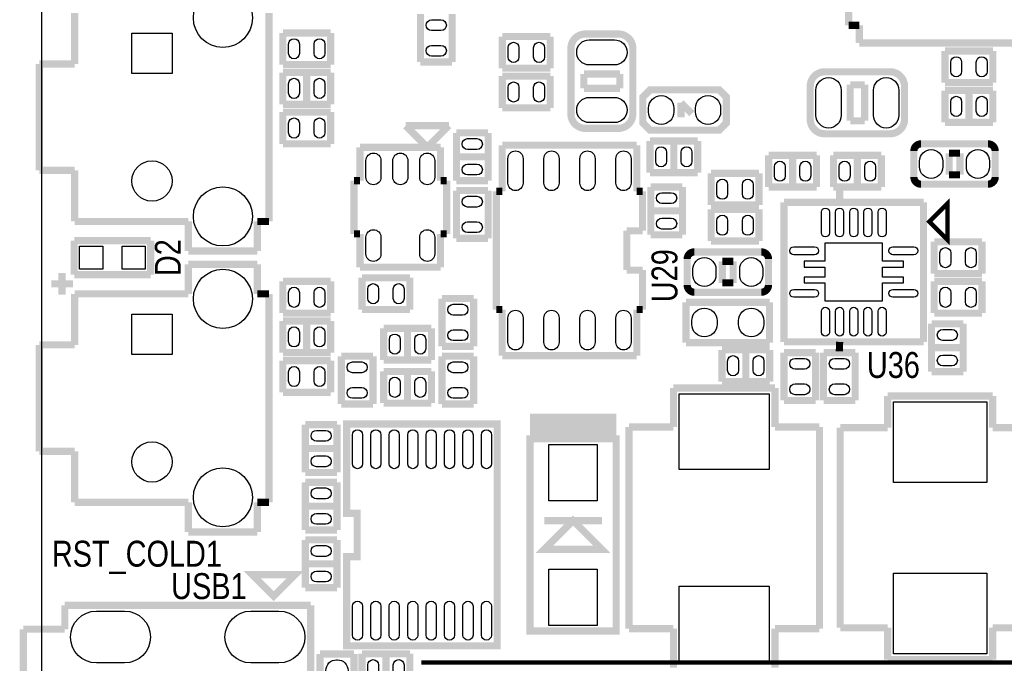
# Model space of a CAD drawing. Extents: x -1 to 181, y -28 to 74.
# Tile 2 of 20: x -1 to 34, y 14 to 37. Entities that reach past the tile are written whole.
import ezdxf
from ezdxf.enums import TextEntityAlignment as Align

# ---------------------------------------------------------------- set-up
doc = ezdxf.new("R2010")
doc.units = 0
doc.layers.add('DXF_TOP', color=7, linetype='CONTINUOUS')

msp = doc.modelspace()

# ---------------------------------------------------------------- linework, layer by layer
at = {"layer": 'DXF_TOP'}
for points in [[(0.040386, 5.266182), (6.040374, 5.266182), (6.040374, 1.066292), (13.640308, 1.066292), (13.640308, 0.066294), (167.140382, 0.066294), (167.140382, 3.316224, -0.414214), (168.14038, 4.316222), (179.83327, 4.316222, 0.199006), (180.186838, 4.46278), (180.493924, 4.769866, 0.198726), (180.640228, 5.123434), (180.640228, 68.509134, 0.198726), (180.493924, 68.862702), (180.186838, 69.169788, 0.199006), (179.83327, 69.316346), (168.14038, 69.316346, -0.414214), (167.140382, 70.316344), (167.140382, 73.566274), (22.64029, 73.566274), (22.64029, 71.966328), (14.400276, 71.966328), (14.400276, 72.4662), (0.040386, 72.4662)], [(14.1351, 36.327588), (13.8049, 36.327588, -1), (13.8049, 36.708588), (14.1351, 36.708588, -1)], [(9.138412, 35.8521), (9.138412, 35.5219, -1), (8.757412, 35.5219), (8.757412, 35.8521, -1)], [(10.038588, 35.8521), (10.038588, 35.5219, -1), (9.657588, 35.5219), (9.657588, 35.8521, -1)], [(14.1351, 35.427412), (13.8049, 35.427412, -1), (13.8049, 35.808412), (14.1351, 35.808412, -1)], [(16.885412, 35.7251), (16.885412, 35.3949, -1), (16.504412, 35.3949), (16.504412, 35.7251, -1)], [(17.785588, 35.7251), (17.785588, 35.3949, -1), (17.404588, 35.3949), (17.404588, 35.7251, -1)], [(20.2565, 35.1155), (19.3675, 35.1155, -1), (19.3675, 36.0045), (20.2565, 36.0045, -1)], [(32.125412, 34.8869), (32.125412, 35.2171, -1), (32.506412, 35.2171), (32.506412, 34.8869, -1)], [(33.025588, 34.8869), (33.025588, 35.2171, -1), (33.406588, 35.2171), (33.406588, 34.8869, -1)], [(8.757412, 34.1249), (8.757412, 34.4551, -1), (9.138412, 34.4551), (9.138412, 34.1249, -1)], [(9.657588, 34.1249), (9.657588, 34.4551, -1), (10.038588, 34.4551), (10.038588, 34.1249, -1)], [(16.885412, 34.3281), (16.885412, 33.9979, -1), (16.504412, 33.9979), (16.504412, 34.3281, -1)], [(17.785588, 34.3281), (17.785588, 33.9979, -1), (17.404588, 33.9979), (17.404588, 34.3281, -1)], [(27.3685, 33.3375), (27.3685, 34.2265, -1), (28.2575, 34.2265), (28.2575, 33.3375, -1)], [(29.4005, 33.3375), (29.4005, 34.2265, -1), (30.2895, 34.2265), (30.2895, 33.3375, -1)], [(20.2565, 33.0835), (19.3675, 33.0835, -1), (19.3675, 33.9725), (20.2565, 33.9725, -1)], [(21.463, 33.4645), (21.463, 33.5915, -1), (22.352, 33.5915), (22.352, 33.4645, -1)], [(23.114, 33.4645), (23.114, 33.5915, -1), (24.003, 33.5915), (24.003, 33.4645, -1)], [(32.125412, 33.4899), (32.125412, 33.8201, -1), (32.506412, 33.8201), (32.506412, 33.4899, -1)], [(33.025588, 33.4899), (33.025588, 33.8201, -1), (33.406588, 33.8201), (33.406588, 33.4899, -1)], [(8.757412, 32.7279), (8.757412, 33.0581, -1), (9.138412, 33.0581), (9.138412, 32.7279, -1)], [(9.657588, 32.7279), (9.657588, 33.0581, -1), (10.038588, 33.0581), (10.038588, 32.7279, -1)], [(15.0749, 32.517588), (15.4051, 32.517588, -1), (15.4051, 32.136588), (15.0749, 32.136588, -1)], [(11.48334, 31.158942), (11.48334, 31.743142, -1), (12.01674, 31.743142), (12.01674, 31.158942, -1)], [(12.4333, 31.158942), (12.4333, 31.743142, -1), (12.9667, 31.743142), (12.9667, 31.158942, -1)], [(13.38326, 31.158942), (13.38326, 31.743142, -1), (13.91666, 31.743142), (13.91666, 31.158942, -1)], [(16.4973, 30.952694), (16.4973, 31.816294, -1), (17.0307, 31.816294), (17.0307, 30.952694, -1)], [(17.7673, 30.952694), (17.7673, 31.816294, -1), (18.3007, 31.816294), (18.3007, 30.952694, -1)], [(19.0373, 30.952694), (19.0373, 31.816294, -1), (19.5707, 31.816294), (19.5707, 30.952694, -1)], [(20.3073, 30.952694), (20.3073, 31.816294, -1), (20.8407, 31.816294), (20.8407, 30.952694, -1)], [(22.092412, 32.0421), (22.092412, 31.7119, -1), (21.711412, 31.7119), (21.711412, 32.0421, -1)], [(22.992588, 32.0421), (22.992588, 31.7119, -1), (22.611588, 31.7119), (22.611588, 32.0421, -1)], [(31.0261, 31.5214), (31.0261, 31.7246, -1), (31.8389, 31.7246), (31.8389, 31.5214, -1)], [(32.6771, 31.5214), (32.6771, 31.7246, -1), (33.4899, 31.7246), (33.4899, 31.5214, -1)], [(25.902412, 31.2039), (25.902412, 31.5341, -1), (26.283412, 31.5341), (26.283412, 31.2039, -1)], [(26.802588, 31.2039), (26.802588, 31.5341, -1), (27.183588, 31.5341), (27.183588, 31.2039, -1)], [(28.569412, 31.5341), (28.569412, 31.2039, -1), (28.188412, 31.2039), (28.188412, 31.5341, -1)], [(29.469588, 31.5341), (29.469588, 31.2039, -1), (29.088588, 31.2039), (29.088588, 31.5341, -1)], [(15.0749, 31.617412), (15.4051, 31.617412, -1), (15.4051, 31.236412), (15.0749, 31.236412, -1)], [(23.870412, 30.5689), (23.870412, 30.8991, -1), (24.251412, 30.8991), (24.251412, 30.5689, -1)], [(24.770588, 30.5689), (24.770588, 30.8991, -1), (25.151588, 30.8991), (25.151588, 30.5689, -1)], [(21.9329, 30.612588), (22.2631, 30.612588, -1), (22.2631, 30.231588), (21.9329, 30.231588, -1)], [(15.0749, 30.485588), (15.4051, 30.485588, -1), (15.4051, 30.104588), (15.0749, 30.104588, -1)], [(27.562302, 29.19476), (27.562302, 29.93136, -1), (27.841702, 29.93136), (27.841702, 29.19476, -1)], [(28.062174, 29.19476), (28.062174, 29.93136, -1), (28.341574, 29.93136), (28.341574, 29.19476, -1)], [(28.5623, 29.19476), (28.5623, 29.93136, -1), (28.8417, 29.93136), (28.8417, 29.19476, -1)], [(29.062426, 29.19476), (29.062426, 29.93136, -1), (29.341826, 29.93136), (29.341826, 29.19476, -1)], [(29.562298, 29.19476), (29.562298, 29.93136, -1), (29.841698, 29.93136), (29.841698, 29.19476, -1)], [(15.0749, 29.585412), (15.4051, 29.585412, -1), (15.4051, 29.204412), (15.0749, 29.204412, -1)], [(21.9329, 29.712412), (22.2631, 29.712412, -1), (22.2631, 29.331412), (21.9329, 29.331412, -1)], [(24.251412, 29.6291), (24.251412, 29.2989, -1), (23.870412, 29.2989), (23.870412, 29.6291, -1)], [(25.151588, 29.6291), (25.151588, 29.2989, -1), (24.770588, 29.2989), (24.770588, 29.6291, -1)], [(11.48334, 28.454858), (11.48334, 29.039058, -1), (12.01674, 29.039058), (12.01674, 28.454858, -1)], [(13.38326, 28.454858), (13.38326, 29.039058, -1), (13.91666, 29.039058), (13.91666, 28.454858, -1)], [(27.32024, 28.423362), (26.58364, 28.423362, -1), (26.58364, 28.702762), (27.32024, 28.702762, -1)], [(30.82036, 28.423362), (30.08376, 28.423362, -1), (30.08376, 28.702762), (30.82036, 28.702762, -1)], [(31.744412, 28.1559), (31.744412, 28.4861, -1), (32.125412, 28.4861), (32.125412, 28.1559, -1)], [(32.644588, 28.1559), (32.644588, 28.4861, -1), (33.025588, 28.4861), (33.025588, 28.1559, -1)], [(23.8379, 27.9146), (23.8379, 27.7114, -1), (23.0251, 27.7114), (23.0251, 27.9146, -1)], [(25.4889, 27.9146), (25.4889, 27.7114, -1), (24.6761, 27.7114), (24.6761, 27.9146, -1)], [(9.138412, 27.0891), (9.138412, 26.7589, -1), (8.757412, 26.7589), (8.757412, 27.0891, -1)], [(10.038588, 27.0891), (10.038588, 26.7589, -1), (9.657588, 26.7589), (9.657588, 27.0891, -1)], [(11.932412, 27.2161), (11.932412, 26.8859, -1), (11.551412, 26.8859), (11.551412, 27.2161, -1)], [(12.832588, 27.2161), (12.832588, 26.8859, -1), (12.451588, 26.8859), (12.451588, 27.2161, -1)], [(27.32024, 26.923238), (26.58364, 26.923238, -1), (26.58364, 27.202638), (27.32024, 27.202638, -1)], [(30.82036, 26.923238), (30.08376, 26.923238, -1), (30.08376, 27.202638), (30.82036, 27.202638, -1)], [(32.125412, 27.0891), (32.125412, 26.7589, -1), (31.744412, 26.7589), (31.744412, 27.0891, -1)], [(33.025588, 27.0891), (33.025588, 26.7589, -1), (32.644588, 26.7589), (32.644588, 27.0891, -1)], [(14.5669, 26.675588), (14.8971, 26.675588, -1), (14.8971, 26.294588), (14.5669, 26.294588, -1)], [(16.4973, 25.333706), (16.4973, 26.197306, -1), (17.0307, 26.197306), (17.0307, 25.333706, -1)], [(17.7673, 25.333706), (17.7673, 26.197306, -1), (18.3007, 26.197306), (18.3007, 25.333706, -1)], [(19.0373, 25.333706), (19.0373, 26.197306, -1), (19.5707, 26.197306), (19.5707, 25.333706, -1)], [(20.3073, 25.333706), (20.3073, 26.197306, -1), (20.8407, 26.197306), (20.8407, 25.333706, -1)], [(22.987, 25.9715), (22.987, 26.0985, -1), (23.876, 26.0985), (23.876, 25.9715, -1)], [(24.638, 25.9715), (24.638, 26.0985, -1), (25.527, 26.0985), (25.527, 25.9715, -1)], [(27.562302, 25.69464), (27.562302, 26.43124, -1), (27.841702, 26.43124), (27.841702, 25.69464, -1)], [(28.062174, 25.69464), (28.062174, 26.43124, -1), (28.341574, 26.43124), (28.341574, 25.69464, -1)], [(28.5623, 25.69464), (28.5623, 26.43124, -1), (28.8417, 26.43124), (28.8417, 25.69464, -1)], [(29.062426, 25.69464), (29.062426, 26.43124, -1), (29.341826, 26.43124), (29.341826, 25.69464, -1)], [(29.562298, 25.69464), (29.562298, 26.43124, -1), (29.841698, 26.43124), (29.841698, 25.69464, -1)], [(8.757412, 25.3619), (8.757412, 25.6921, -1), (9.138412, 25.6921), (9.138412, 25.3619, -1)], [(9.657588, 25.3619), (9.657588, 25.6921, -1), (10.038588, 25.6921), (10.038588, 25.3619, -1)], [(14.5669, 25.775412), (14.8971, 25.775412, -1), (14.8971, 25.394412), (14.5669, 25.394412, -1)], [(32.1691, 25.405588), (31.8389, 25.405588, -1), (31.8389, 25.786588), (32.1691, 25.786588, -1)], [(12.313412, 25.1079), (12.313412, 25.4381, -1), (12.694412, 25.4381), (12.694412, 25.1079, -1)], [(13.213588, 25.1079), (13.213588, 25.4381, -1), (13.594588, 25.4381), (13.594588, 25.1079, -1)], [(24.251412, 24.3459), (24.251412, 24.6761, -1), (24.632412, 24.6761), (24.632412, 24.3459, -1)], [(25.151588, 24.3459), (25.151588, 24.6761, -1), (25.532588, 24.6761), (25.532588, 24.3459, -1)], [(26.9621, 24.389588), (26.6319, 24.389588, -1), (26.6319, 24.770588), (26.9621, 24.770588, -1)], [(28.3591, 24.389588), (28.0289, 24.389588, -1), (28.0289, 24.770588), (28.3591, 24.770588, -1)], [(32.1691, 24.505412), (31.8389, 24.505412, -1), (31.8389, 24.886412), (32.1691, 24.886412, -1)], [(8.757412, 23.9649), (8.757412, 24.2951, -1), (9.138412, 24.2951), (9.138412, 23.9649, -1)], [(9.657588, 23.9649), (9.657588, 24.2951, -1), (10.038588, 24.2951), (10.038588, 23.9649, -1)], [(11.3411, 24.262588), (11.0109, 24.262588, -1), (11.0109, 24.643588), (11.3411, 24.643588, -1)], [(14.8971, 24.262588), (14.5669, 24.262588, -1), (14.5669, 24.643588), (14.8971, 24.643588, -1)], [(12.694412, 23.9141), (12.694412, 23.5839, -1), (12.313412, 23.5839), (12.313412, 23.9141, -1)], [(13.594588, 23.9141), (13.594588, 23.5839, -1), (13.213588, 23.5839), (13.213588, 23.9141, -1)], [(11.3411, 23.362412), (11.0109, 23.362412, -1), (11.0109, 23.743412), (11.3411, 23.743412, -1)], [(14.8971, 23.362412), (14.5669, 23.362412, -1), (14.5669, 23.743412), (14.8971, 23.743412, -1)], [(26.9621, 23.489412), (26.6319, 23.489412, -1), (26.6319, 23.870412), (26.9621, 23.870412, -1)], [(28.3591, 23.489412), (28.0289, 23.489412, -1), (28.0289, 23.870412), (28.3591, 23.870412, -1)], [(11.364722, 22.072092), (11.364722, 21.056092, -1), (11.009122, 21.056092), (11.009122, 22.072092, -1)], [(12.014708, 22.072092), (12.014708, 21.056092, -1), (11.659108, 21.056092), (11.659108, 22.072092, -1)], [(12.664694, 22.072092), (12.664694, 21.056092, -1), (12.309094, 21.056092), (12.309094, 22.072092, -1)], [(13.31468, 22.072092), (13.31468, 21.056092, -1), (12.95908, 21.056092), (12.95908, 22.072092, -1)], [(13.96492, 22.072092), (13.96492, 21.056092, -1), (13.60932, 21.056092), (13.60932, 22.072092, -1)], [(14.614906, 22.072092), (14.614906, 21.056092, -1), (14.259306, 21.056092), (14.259306, 22.072092, -1)], [(15.264892, 22.072092), (15.264892, 21.056092, -1), (14.909292, 21.056092), (14.909292, 22.072092, -1)], [(15.914878, 22.072092), (15.914878, 21.056092, -1), (15.559278, 21.056092), (15.559278, 22.072092, -1)], [(10.0711, 21.849588), (9.7409, 21.849588, -1), (9.7409, 22.230588), (10.0711, 22.230588, -1)], [(10.0711, 20.949412), (9.7409, 20.949412, -1), (9.7409, 21.330412), (10.0711, 21.330412, -1)], [(10.0711, 19.817588), (9.7409, 19.817588, -1), (9.7409, 20.198588), (10.0711, 20.198588, -1)], [(10.0711, 18.917412), (9.7409, 18.917412, -1), (9.7409, 19.298412), (10.0711, 19.298412, -1)], [(10.0711, 17.785588), (9.7409, 17.785588, -1), (9.7409, 18.166588), (10.0711, 18.166588, -1)], [(10.0711, 16.885412), (9.7409, 16.885412, -1), (9.7409, 17.266412), (10.0711, 17.266412, -1)], [(11.364722, 16.027908), (11.364722, 15.011908, -1), (11.009122, 15.011908), (11.009122, 16.027908, -1)], [(12.014708, 16.027908), (12.014708, 15.011908, -1), (11.659108, 15.011908), (11.659108, 16.027908, -1)], [(12.664694, 16.027908), (12.664694, 15.011908, -1), (12.309094, 15.011908), (12.309094, 16.027908, -1)], [(13.31468, 16.027908), (13.31468, 15.011908, -1), (12.95908, 15.011908), (12.95908, 16.027908, -1)], [(13.96492, 16.027908), (13.96492, 15.011908, -1), (13.60932, 15.011908), (13.60932, 16.027908, -1)], [(14.614906, 16.027908), (14.614906, 15.011908, -1), (14.259306, 15.011908), (14.259306, 16.027908, -1)], [(15.264892, 16.027908), (15.264892, 15.011908, -1), (14.909292, 15.011908), (14.909292, 16.027908, -1)], [(15.914878, 16.027908), (15.914878, 15.011908, -1), (15.559278, 15.011908), (15.559278, 16.027908, -1)], [(2.96672, 14.028674), (1.97612, 14.028674, -1), (1.97612, 15.857474), (2.96672, 15.857474, -1)], [(8.416798, 14.028674), (7.426198, 14.028674, -1), (7.426198, 15.857474), (8.416798, 15.857474, -1)], [(10.4775, 13.37818), (10.4521, 13.37818, -1), (10.4521, 14.14018), (10.4775, 14.14018, -1)], [(11.551412, 13.6271), (11.551412, 13.9573, -1), (11.932412, 13.9573), (11.932412, 13.6271, -1)], [(12.451588, 13.6271), (12.451588, 13.9573, -1), (12.832588, 13.9573), (12.832588, 13.6271, -1)]]:
    msp.add_lwpolyline(points, format="xyb", close=True, dxfattribs=at)
for points, const_width in [([(28.52039, 36.5125), (28.52039, 38.9255)], 0.254), ([(1.210056, 35.15106), (1.210056, 36.950904)], 0.254), ([(8.063992, 36.950904), (8.063992, 29.597096)], 0.254), ([(13.4112, 35.224212), (13.4112, 36.911788)], 0.254), ([(14.5288, 36.911788), (14.5288, 35.224212)], 0.254), ([(28.896056, 36.5125), (28.52039, 36.5125)], 0.254), ([(28.896056, 35.891978), (28.896056, 36.5125)], 0.254), ([(8.554212, 36.2458), (10.241788, 36.2458)], 0.254), ([(8.554212, 35.1282), (8.554212, 36.2458)], 0.254), ([(10.241788, 36.2458), (10.241788, 35.1282)], 0.254), ([(16.301212, 36.1188), (17.988788, 36.1188)], 0.254), ([(16.301212, 35.0012), (16.301212, 36.1188)], 0.254), ([(17.988788, 36.1188), (17.988788, 35.0012)], 0.254), ([(34.349944, 35.891978), (28.896056, 35.891978)], 0.254), ([(31.922212, 35.6108), (33.609788, 35.6108)], 0.254), ([(31.922212, 34.4932), (31.922212, 35.6108)], 0.254), ([(33.609788, 35.6108), (33.609788, 34.4932)], 0.254), ([(-0.039878, 31.39694), (-0.039878, 35.15106)], 0.254), ([(-0.039878, 35.15106), (1.210056, 35.15106)], 0.254), ([(10.241788, 35.1282), (8.554212, 35.1282)], 0.254), ([(14.5288, 35.224212), (13.4112, 35.224212)], 0.254), ([(17.988788, 35.0012), (16.301212, 35.0012)], 0.254), ([(8.554212, 33.7312), (8.554212, 34.8488)], 0.254), ([(8.554212, 34.8488), (10.241788, 34.8488)], 0.254), ([(9.398, 34.8488), (9.398, 33.7312)], 0.254), ([(10.241788, 34.8488), (10.241788, 33.7312)], 0.254), ([(16.301212, 34.7218), (17.988788, 34.7218)], 0.254), ([(16.301212, 33.6042), (16.301212, 34.7218)], 0.254), ([(17.988788, 34.7218), (17.988788, 33.6042)], 0.254), ([(20.447, 34.798), (19.177, 34.798)], 0.254), ([(19.177, 34.798), (19.177, 34.29)], 0.254), ([(20.447, 34.29), (20.447, 34.798)], 0.254), ([(19.177, 34.29), (20.447, 34.29)], 0.254), ([(28.575, 34.417), (28.575, 33.147)], 0.254), ([(29.083, 34.417), (28.575, 34.417)], 0.254), ([(29.083, 33.147), (29.083, 34.417)], 0.254), ([(33.609788, 34.4932), (31.922212, 34.4932)], 0.254), ([(31.922212, 33.0962), (31.922212, 34.2138)], 0.254), ([(31.922212, 34.2138), (33.609788, 34.2138)], 0.254), ([(32.766, 34.2138), (32.766, 33.0962)], 0.254), ([(33.609788, 34.2138), (33.609788, 33.0962)], 0.254), ([(10.241788, 33.7312), (8.554212, 33.7312)], 0.254), ([(17.988788, 33.6042), (16.301212, 33.6042)], 0.254), ([(22.606, 33.782), (22.606, 33.274)], 0.254), ([(22.987, 33.401), (22.606, 33.782)], 0.254), ([(8.554212, 33.4518), (10.241788, 33.4518)], 0.254), ([(8.554212, 32.3342), (8.554212, 33.4518)], 0.254), ([(10.241788, 33.4518), (10.241788, 32.3342)], 0.254), ([(12.88796, 32.975042), (13.64996, 32.213042)], 0.254), ([(14.41196, 32.975042), (12.88796, 32.975042)], 0.254), ([(13.64996, 32.213042), (14.41196, 32.975042)], 0.254), ([(28.575, 33.147), (29.083, 33.147)], 0.254), ([(33.609788, 33.0962), (31.922212, 33.0962)], 0.254), ([(14.6812, 32.720788), (15.7988, 32.720788)], 0.254), ([(14.6812, 31.033212), (14.6812, 32.720788)], 0.254), ([(15.7988, 32.720788), (15.7988, 31.033212)], 0.254), ([(10.241788, 32.3342), (8.554212, 32.3342)], 0.254), ([(11.28014, 32.213042), (14.11986, 32.213042)], 0.254), ([(11.28014, 31.038546), (11.28014, 32.213042)], 0.254), ([(14.11986, 32.213042), (14.11986, 31.038546)], 0.254), ([(16.2941, 32.286194), (21.0439, 32.286194)], 0.254), ([(16.2941, 30.6578), (16.2941, 32.286194)], 0.254), ([(21.0439, 32.286194), (21.0439, 30.6578)], 0.254), ([(21.508212, 32.4358), (23.195788, 32.4358)], 0.254), ([(21.508212, 31.3182), (21.508212, 32.4358)], 0.254), ([(22.352, 31.3182), (22.352, 32.4358)], 0.254), ([(23.195788, 32.4358), (23.195788, 31.3182)], 0.254), ([(15.7988, 31.877), (14.6812, 31.877)], 0.254), ([(25.699212, 30.8102), (25.699212, 31.9278)], 0.254), ([(25.699212, 31.9278), (27.386788, 31.9278)], 0.254), ([(26.543, 31.9278), (26.543, 30.8102)], 0.254), ([(27.386788, 31.9278), (27.386788, 30.8102)], 0.254), ([(27.985212, 31.9278), (29.672788, 31.9278)], 0.254), ([(27.985212, 30.8102), (27.985212, 31.9278)], 0.254), ([(28.829, 30.8102), (28.829, 31.9278)], 0.254), ([(29.672788, 31.9278), (29.672788, 30.8102)], 0.254), ([(32.0675, 32.004), (32.4485, 32.004)], 0.254), ([(32.0675, 31.242), (32.0675, 32.004)], 0.254), ([(32.4485, 32.004), (32.4485, 31.242)], 0.254), ([(1.210056, 31.39694), (-0.039878, 31.39694)], 0.254), ([(1.210056, 29.597096), (1.210056, 31.39694)], 0.254), ([(23.195788, 31.3182), (21.508212, 31.3182)], 0.254), ([(23.667212, 31.2928), (25.354788, 31.2928)], 0.254), ([(23.667212, 30.1752), (23.667212, 31.2928)], 0.254), ([(25.354788, 31.2928), (25.354788, 30.1752)], 0.254), ([(32.4485, 31.242), (32.0675, 31.242)], 0.254), ([(11.06297, 31.038546), (11.28014, 31.038546)], 0.254), ([(11.06297, 29.159454), (11.06297, 31.038546)], 0.254), ([(14.11986, 31.038546), (14.33703, 31.038546)], 0.254), ([(14.33703, 31.038546), (14.33703, 29.159454)], 0.254), ([(15.7988, 31.033212), (14.6812, 31.033212)], 0.254), ([(21.5392, 30.815788), (22.6568, 30.815788)], 0.254), ([(21.5392, 29.128212), (21.5392, 30.815788)], 0.254), ([(22.6568, 30.815788), (22.6568, 29.128212)], 0.254), ([(27.386788, 30.8102), (25.699212, 30.8102)], 0.254), ([(29.672788, 30.8102), (27.985212, 30.8102)], 0.254), ([(14.6812, 30.688788), (15.7988, 30.688788)], 0.254), ([(14.6812, 29.001212), (14.6812, 30.688788)], 0.254), ([(15.7988, 30.688788), (15.7988, 29.001212)], 0.254), ([(16.0909, 30.6578), (16.2941, 30.6578)], 0.254), ([(16.0909, 26.4922), (16.0909, 30.6578)], 0.254), ([(21.0439, 30.6578), (21.2471, 30.6578)], 0.254), ([(21.2471, 30.6578), (21.2471, 29.269182)], 0.254), ([(28.201874, 30.27426), (28.201874, 30.78226)], 0.254), ([(25.354788, 30.1752), (23.667212, 30.1752)], 0.254), ([(26.24074, 30.27426), (31.16326, 30.27426)], 0.254), ([(26.24074, 25.35174), (26.24074, 30.27426)], 0.254), ([(31.16326, 30.27426), (31.16326, 25.35174)], 0.254), ([(22.6568, 29.972), (21.5392, 29.972)], 0.254), ([(23.667212, 30.0228), (25.354788, 30.0228)], 0.254), ([(23.667212, 28.9052), (23.667212, 30.0228)], 0.254), ([(25.354788, 30.0228), (25.354788, 28.9052)], 0.254), ([(5.217922, 29.597096), (1.210056, 29.597096)], 0.254), ([(5.217922, 28.55468), (5.217922, 29.597096)], 0.254), ([(7.656322, 29.597096), (7.656322, 28.55468)], 0.254), ([(8.063992, 29.597096), (7.656322, 29.597096)], 0.254), ([(11.28014, 29.159454), (11.06297, 29.159454)], 0.254), ([(11.28014, 27.984958), (11.28014, 29.159454)], 0.254), ([(14.11986, 29.159454), (14.11986, 27.984958)], 0.254), ([(14.33703, 29.159454), (14.11986, 29.159454)], 0.254), ([(20.691602, 29.269182), (20.691602, 27.880818)], 0.254), ([(21.2471, 29.269182), (20.691602, 29.269182)], 0.254), ([(22.6568, 29.128212), (21.5392, 29.128212)], 0.254), ([(1.18999, 28.920948), (1.18999, 27.721052)], 0.254), ([(3.89001, 28.920948), (1.18999, 28.920948)], 0.254), ([(3.89001, 27.721052), (3.89001, 28.920948)], 0.254), ([(15.7988, 29.001212), (14.6812, 29.001212)], 0.254), ([(25.354788, 28.9052), (23.667212, 28.9052)], 0.254), ([(31.541212, 28.8798), (33.228788, 28.8798)], 0.254), ([(31.541212, 27.7622), (31.541212, 28.8798)], 0.254), ([(33.228788, 28.8798), (33.228788, 27.7622)], 0.254), ([(7.656322, 28.55468), (5.217922, 28.55468)], 0.254), ([(5.217922, 28.08732), (7.656322, 28.08732)], 0.254), ([(5.217922, 27.044904), (5.217922, 28.08732)], 0.254), ([(7.656322, 28.08732), (7.656322, 27.044904)], 0.254), ([(24.0665, 28.194), (24.4475, 28.194)], 0.254), ([(24.0665, 27.432), (24.0665, 28.194)], 0.254), ([(24.4475, 28.194), (24.4475, 27.432)], 0.254), ([(0.762, 27.015948), (0.762, 27.777948)], 0.254), ([(1.18999, 27.721052), (3.89001, 27.721052)], 0.254), ([(14.11986, 27.984958), (11.28014, 27.984958)], 0.254), ([(20.691602, 27.880818), (21.2471, 27.880818)], 0.254), ([(21.2471, 27.880818), (21.2471, 26.4922)], 0.254), ([(33.228788, 27.7622), (31.541212, 27.7622)], 0.254), ([(1.143, 27.396948), (0.381, 27.396948)], 0.254), ([(8.554212, 27.4828), (10.241788, 27.4828)], 0.254), ([(8.554212, 26.3652), (8.554212, 27.4828)], 0.254), ([(10.241788, 27.4828), (10.241788, 26.3652)], 0.254), ([(11.348212, 27.6098), (13.035788, 27.6098)], 0.254), ([(11.348212, 26.4922), (11.348212, 27.6098)], 0.254), ([(13.035788, 27.6098), (13.035788, 26.4922)], 0.254), ([(24.4475, 27.432), (24.0665, 27.432)], 0.254), ([(31.541212, 27.4828), (33.228788, 27.4828)], 0.254), ([(31.541212, 26.3652), (31.541212, 27.4828)], 0.254), ([(33.228788, 27.4828), (33.228788, 26.3652)], 0.254), ([(1.210056, 27.044904), (5.217922, 27.044904)], 0.254), ([(1.210056, 25.24506), (1.210056, 27.044904)], 0.254), ([(7.656322, 27.044904), (8.063992, 27.044904)], 0.254), ([(8.063992, 27.044904), (8.063992, 19.691096)], 0.254), ([(14.1732, 26.878788), (15.2908, 26.878788)], 0.254), ([(14.1732, 25.191212), (14.1732, 26.878788)], 0.254), ([(15.2908, 26.878788), (15.2908, 25.191212)], 0.254), ([(22.7838, 25.3238), (22.7838, 26.7462)], 0.254), ([(22.7838, 26.7462), (25.7302, 26.7462)], 0.254), ([(25.7302, 26.7462), (25.7302, 25.3238)], 0.254), ([(10.241788, 26.3652), (8.554212, 26.3652)], 0.254), ([(13.035788, 26.4922), (11.348212, 26.4922)], 0.254), ([(16.2941, 26.4922), (16.0909, 26.4922)], 0.254), ([(16.2941, 24.863806), (16.2941, 26.4922)], 0.254), ([(21.0439, 26.4922), (21.0439, 24.863806)], 0.254), ([(21.2471, 26.4922), (21.0439, 26.4922)], 0.254), ([(33.228788, 26.3652), (31.541212, 26.3652)], 0.254), ([(8.554212, 24.9682), (8.554212, 26.0858)], 0.254), ([(8.554212, 26.0858), (10.241788, 26.0858)], 0.254), ([(9.398, 26.0858), (9.398, 24.9682)], 0.254), ([(10.241788, 26.0858), (10.241788, 24.9682)], 0.254), ([(31.4452, 25.989788), (32.5628, 25.989788)], 0.254), ([(31.4452, 24.302212), (31.4452, 25.989788)], 0.254), ([(32.5628, 25.989788), (32.5628, 24.302212)], 0.254), ([(12.110212, 24.7142), (12.110212, 25.8318)], 0.254), ([(12.110212, 25.8318), (13.797788, 25.8318)], 0.254), ([(12.954, 25.8318), (12.954, 24.7142)], 0.254), ([(13.797788, 25.8318), (13.797788, 24.7142)], 0.254), ([(-0.039878, 21.49094), (-0.039878, 25.24506)], 0.254), ([(-0.039878, 25.24506), (1.210056, 25.24506)], 0.254), ([(25.7302, 25.3238), (22.7838, 25.3238)], 0.254), ([(31.16326, 25.35174), (26.24074, 25.35174)], 0.254), ([(28.201874, 25.35174), (28.194, 25.019)], 0.254), ([(10.241788, 24.9682), (8.554212, 24.9682)], 0.254), ([(15.2908, 25.191212), (14.1732, 25.191212)], 0.254), ([(24.048212, 23.9522), (24.048212, 25.0698)], 0.254), ([(24.048212, 25.0698), (25.735788, 25.0698)], 0.254), ([(24.892, 25.0698), (24.892, 23.9522)], 0.254), ([(25.735788, 25.0698), (25.735788, 23.9522)], 0.254), ([(26.2382, 23.286212), (26.2382, 24.973788)], 0.254), ([(26.2382, 24.973788), (27.3558, 24.973788)], 0.254), ([(27.3558, 24.973788), (27.3558, 23.286212)], 0.254), ([(27.6352, 23.286212), (27.6352, 24.973788)], 0.254), ([(27.6352, 24.973788), (28.7528, 24.973788)], 0.254), ([(28.7528, 24.973788), (28.7528, 23.286212)], 0.254), ([(31.4452, 25.146), (32.5628, 25.146)], 0.254), ([(8.554212, 24.6888), (10.241788, 24.6888)], 0.254), ([(8.554212, 23.5712), (8.554212, 24.6888)], 0.254), ([(10.241788, 24.6888), (10.241788, 23.5712)], 0.254), ([(10.6172, 23.159212), (10.6172, 24.846788)], 0.254), ([(10.6172, 24.846788), (11.7348, 24.846788)], 0.254), ([(11.7348, 24.846788), (11.7348, 23.159212)], 0.254), ([(13.797788, 24.7142), (12.110212, 24.7142)], 0.254), ([(14.1732, 23.159212), (14.1732, 24.846788)], 0.254), ([(14.1732, 24.846788), (15.2908, 24.846788)], 0.254), ([(15.2908, 24.846788), (15.2908, 23.159212)], 0.254), ([(21.0439, 24.863806), (16.2941, 24.863806)], 0.254), ([(12.110212, 24.3078), (13.797788, 24.3078)], 0.254), ([(12.110212, 23.1902), (12.110212, 24.3078)], 0.254), ([(12.954, 23.1902), (12.954, 24.3078)], 0.254), ([(13.797788, 24.3078), (13.797788, 23.1902)], 0.254), ([(32.5628, 24.302212), (31.4452, 24.302212)], 0.254), ([(25.735788, 23.9522), (24.048212, 23.9522)], 0.254), ([(10.241788, 23.5712), (8.554212, 23.5712)], 0.254), ([(22.3393, 23.72614), (25.9207, 23.72614)], 0.254), ([(22.3393, 22.353016), (22.3393, 23.72614)], 0.254), ([(25.9207, 23.72614), (25.9207, 22.353016)], 0.254), ([(11.7348, 23.159212), (10.6172, 23.159212)], 0.254), ([(13.797788, 23.1902), (12.110212, 23.1902)], 0.254), ([(15.2908, 23.159212), (14.1732, 23.159212)], 0.254), ([(27.3558, 23.286212), (26.2382, 23.286212)], 0.254), ([(28.7528, 23.286212), (27.6352, 23.286212)], 0.254), ([(29.8958, 23.444962), (33.6042, 23.444962)], 0.254), ([(29.8958, 22.323044), (29.8958, 23.444962)], 0.254), ([(33.6042, 23.444962), (33.6042, 22.323044)], 0.254), ([(17.274032, 22.69363), (20.317968, 22.69363)], 0.254), ([(9.3472, 22.433788), (10.4648, 22.433788)], 0.254), ([(9.3472, 20.746212), (9.3472, 22.433788)], 0.254), ([(10.4648, 22.433788), (10.4648, 20.746212)], 0.254), ([(17.274032, 22.43963), (20.317968, 22.43963)], 0.254), ([(17.274032, 22.18563), (20.317968, 22.18563)], 0.254), ([(20.768056, 15.238984), (20.768056, 22.353016)], 0.254), ([(20.768056, 22.353016), (22.3393, 22.353016)], 0.254), ([(25.9207, 22.353016), (27.491944, 22.353016)], 0.254), ([(27.491944, 22.353016), (27.491944, 15.238984)], 0.254), ([(28.222956, 15.268956), (28.222956, 22.323044)], 0.254), ([(28.222956, 22.323044), (29.8958, 22.323044)], 0.254), ([(33.6042, 22.323044), (35.277044, 22.323044)], 0.254), ([(17.7419, 21.93163), (19.8501, 21.93163)], 0.254), ([(1.210056, 21.49094), (-0.039878, 21.49094)], 0.254), ([(1.210056, 19.691096), (1.210056, 21.49094)], 0.254), ([(9.3472, 21.59), (10.4648, 21.59)], 0.254), ([(10.4648, 20.746212), (9.3472, 20.746212)], 0.254), ([(9.3472, 20.401788), (10.4648, 20.401788)], 0.254), ([(9.3472, 18.714212), (9.3472, 20.401788)], 0.254), ([(10.4648, 20.401788), (10.4648, 18.714212)], 0.254), ([(5.217922, 19.691096), (1.210056, 19.691096)], 0.254), ([(5.217922, 18.64868), (5.217922, 19.691096)], 0.254), ([(7.656322, 19.691096), (7.656322, 18.64868)], 0.254), ([(8.063992, 19.691096), (7.656322, 19.691096)], 0.254), ([(9.3472, 19.558), (10.4648, 19.558)], 0.254), ([(17.78, 19.05), (19.812, 19.05)], 0.254), ([(7.656322, 18.64868), (5.217922, 18.64868)], 0.254), ([(10.4648, 18.714212), (9.3472, 18.714212)], 0.254), ([(9.3472, 18.369788), (10.4648, 18.369788)], 0.254), ([(9.3472, 16.682212), (9.3472, 18.369788)], 0.254), ([(10.4648, 18.369788), (10.4648, 16.682212)], 0.254), ([(9.3472, 17.526), (10.4648, 17.526)], 0.254), ([(10.4648, 16.682212), (9.3472, 16.682212)], 0.254), ([(0.85852, 15.219934), (0.85852, 16.060674)], 0.254), ([(0.85852, 16.060674), (9.534398, 16.060674)], 0.254), ([(9.534398, 16.060674), (9.534398, 6.425438)], 0.254), ([(-0.605536, 15.219934), (0.85852, 15.219934)], 0.254), ([(-0.605536, 7.266178), (-0.605536, 15.219934)], 0.254), ([(22.3393, 15.238984), (20.768056, 15.238984)], 0.254), ([(22.3393, 13.86586), (22.3393, 15.238984)], 0.254), ([(25.9207, 15.238984), (25.9207, 13.86586)], 0.254), ([(27.491944, 15.238984), (25.9207, 15.238984)], 0.254), ([(29.8958, 15.268956), (28.222956, 15.268956)], 0.254), ([(29.8958, 14.147038), (29.8958, 15.268956)], 0.254), ([(33.6042, 15.268956), (33.6042, 14.147038)], 0.254), ([(35.277044, 15.268956), (33.6042, 15.268956)], 0.254), ([(9.8679, 11.51382), (9.8679, 14.34338)], 0.254), ([(9.8679, 14.34338), (11.0617, 14.34338)], 0.254), ([(11.0617, 14.34338), (11.0617, 11.51382)], 0.254), ([(11.348212, 13.2334), (11.348212, 14.351)], 0.254), ([(11.348212, 14.351), (13.035788, 14.351)], 0.254), ([(12.192, 14.351), (12.192, 13.2334)], 0.254), ([(13.035788, 14.351), (13.035788, 13.2334)], 0.254), ([(33.6042, 14.147038), (29.8958, 14.147038)], 0.254), ([(13.4366, 14.0462), (86.233, 14.0462)], 0.1524)]:
    msp.add_lwpolyline(points, dxfattribs=dict(at, const_width=const_width))
for points in [[(3.2258, 36.235132), (4.6482, 36.235132), (4.6482, 34.812732), (3.2258, 34.812732)], [(1.383538, 27.9146), (1.383538, 28.7274), (2.196338, 28.7274), (2.196338, 27.9146)], [(2.883662, 27.9146), (2.883662, 28.7274), (3.696462, 28.7274), (3.696462, 27.9146)], [(30.4546, 28.194), (29.718, 28.194), (29.718, 28.829), (27.686, 28.829), (27.686, 28.194), (26.9494, 28.194), (26.9494, 27.9908), (27.686, 27.9908), (27.686, 27.6352), (26.9494, 27.6352), (26.9494, 27.432), (27.686, 27.432), (27.686, 26.797), (29.718, 26.797), (29.718, 27.432), (30.4546, 27.432), (30.4546, 27.6352), (29.718, 27.6352), (29.718, 27.9908), (30.4546, 27.9908)], [(3.2258, 26.329132), (4.6482, 26.329132), (4.6482, 24.906732), (3.2258, 24.906732)], [(22.5425, 23.52294), (25.7175, 23.52294), (25.7175, 20.85594), (22.5425, 20.85594)], [(30.099, 23.241762), (33.401, 23.241762), (33.401, 20.396962), (30.099, 20.396962)], [(19.6469, 19.74723), (17.9451, 19.74723), (17.9451, 21.72843), (19.6469, 21.72843)], [(19.6469, 15.35557), (17.9451, 15.35557), (17.9451, 17.33677), (19.6469, 17.33677)], [(30.099, 17.195038), (33.401, 17.195038), (33.401, 14.350238), (30.099, 14.350238)], [(22.5425, 16.73606), (25.7175, 16.73606), (25.7175, 14.06906), (22.5425, 14.06906)]]:
    msp.add_lwpolyline(points, close=True, dxfattribs=at)
at = {"layer": 'DXF_TOP', "const_width": 0.254}
for points in [[(19.2278, 36.2077), (20.3962, 36.2077, -0.414214), (20.9042, 35.6997), (20.9042, 33.3883, -0.414214), (20.3962, 32.8803), (19.2278, 32.8803, -0.414214), (18.7198, 33.3883), (18.7198, 35.6997, -0.414214), (19.2278, 36.2077)], [(30.4927, 34.3662), (30.4927, 33.1978, -0.414214), (29.9847, 32.6898), (27.6733, 32.6898, -0.414214), (27.1653, 33.1978), (27.1653, 34.3662, -0.414214), (27.6733, 34.8742), (29.9847, 34.8742, -0.414214), (30.4927, 34.3662)], [(30.8229, 32.0802), (30.8229, 31.1658, 0.414214), (31.0769, 30.9118), (33.4391, 30.9118, 0.414214), (33.6931, 31.1658), (33.6931, 32.0802, 0.414214), (33.4391, 32.3342), (31.0769, 32.3342, 0.414214), (30.8229, 32.0802)], [(25.6921, 27.3558), (25.6921, 28.2702, 0.414214), (25.4381, 28.5242), (23.0759, 28.5242, 0.414214), (22.8219, 28.2702), (22.8219, 27.3558, 0.414214), (23.0759, 27.1018), (25.4381, 27.1018, 0.414214), (25.6921, 27.3558)]]:
    msp.add_lwpolyline(points, format="xyb", close=True, dxfattribs=at)
at = {"layer": 'DXF_TOP'}
for points, const_width in [([(21.2598, 33.9852), (21.2598, 33.0708), (21.5138, 32.8168), (23.9522, 32.8168), (24.2062, 33.0708), (24.2062, 33.9852), (23.9522, 34.2392), (21.5138, 34.2392)], 0.254), ([(32.004, 30.226), (31.369, 29.591), (32.004, 28.956)], 0.1524), ([(10.805922, 22.453092), (15.864078, 22.453092), (16.118078, 22.453092), (16.118078, 14.884908), (16.118078, 14.630908), (11.059922, 14.630908), (10.805922, 14.630908), (10.805922, 17.78), (11.176, 17.78), (11.176, 19.304), (10.805922, 19.304)], 0.254), ([(17.274032, 15.15237), (17.274032, 21.67763), (17.274032, 21.93163), (20.063968, 21.93163), (20.317968, 21.93163), (20.317968, 15.40637), (20.317968, 15.15237), (17.528032, 15.15237)], 0.254), ([(18.796, 19.05), (17.78, 18.034), (19.812, 18.034)], 0.254), ([(8.2296, 16.383), (8.9916, 17.145), (7.4676, 17.145)], 0.254)]:
    msp.add_lwpolyline(points, close=True, dxfattribs=dict(at, const_width=const_width))
for centre, radius in [((6.437122, 36.77412), 1.0414), ((3.937, 31.024068), 0.7112), ((6.437122, 29.77388), 1.0414), ((6.437122, 26.86812), 1.0414), ((3.937, 21.118068), 0.7112), ((6.437122, 19.86788), 1.0414)]:
    msp.add_circle(centre, radius, dxfattribs=at)

# ---------------------------------------------------------------- texts
at = {"layer": 'DXF_TOP', "width": 0.833333}
for s, p in [('D2', (4.953, 28.321)), ('U29', (22.479, 27.686))]:
    msp.add_text(s, height=0.9144, rotation=90, dxfattribs=at).set_placement(p, align=Align.CENTER)
for s, p in [('U36', (30.099, 24.0792)), ('RST_COLD1', (3.4036, 17.4244)), ('USB1', (5.9436, 16.2814))]:
    msp.add_text(s, height=0.9144, dxfattribs=at).set_placement(p, align=Align.CENTER)

doc.saveas('drawing.dxf')
